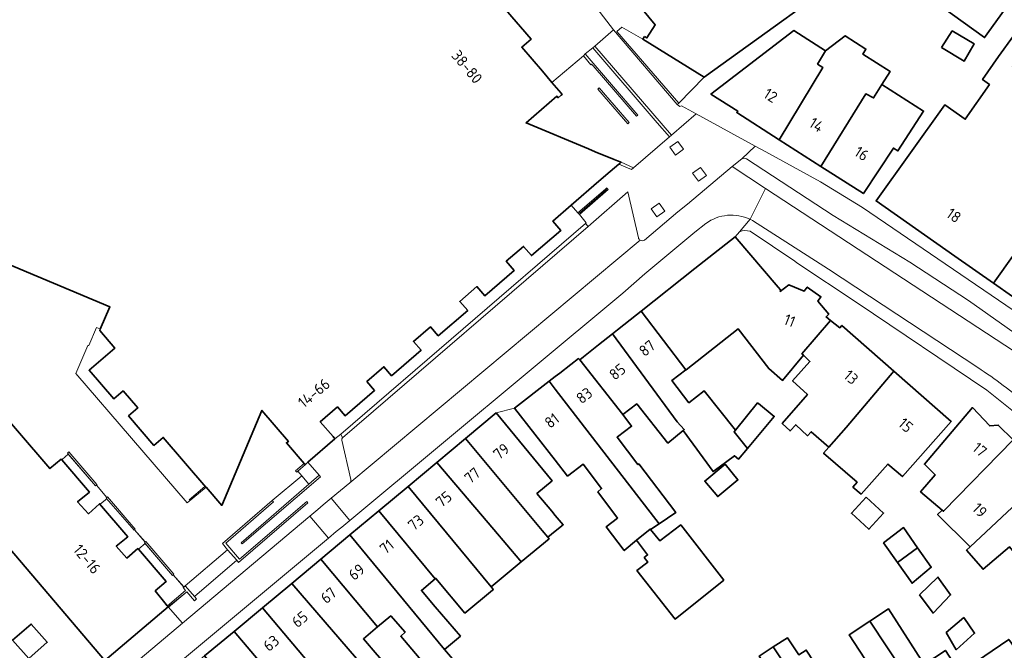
# Model space of a CAD drawing. Extents: x 152761 to 155748, y 459947 to 462743.
# Tile 254 of 256: x 154935 to 155055, y 462555 to 462632. Entities that reach past the tile are written whole.
import ezdxf
from ezdxf.enums import TextEntityAlignment as Align

# ---------------------------------------------------------------- set-up
doc = ezdxf.new("R2010")
doc.units = 0
doc.header["$LTSCALE"] = 0.75
for name, color, linetype, lineweight in [('B-RO-GR-GROENVOORZIENING-GV', 251, 'CONTINUOUS', 18), ('B-RO-GR-HAAG-GV', 251, 'CONTINUOUS', 13), ('B-RO-IE-TERREINAFSCHEIDING_KUNSTMATIG_HEKWERK-G', 251, 'IE-TERREINAFSCHEIDING-KUNSTMATIG', 18), ('B-RO-IE-TERREINAFSCHEIDING_KUNSTMATIG_MUUR-G', 251, 'IE-TERREINAFSCHEIDING-KUNSTMATIG-DICHT', 18), ('B-RO-IE-TERREINAFSCHEIDING_KUNSTMATIG_MUUR-GV', 251, 'CONTINUOUS', 18), ('B-RO-OG-BEBOUWING-GV', 6, 'CONTINUOUS', 35), ('B-RO-OG-BEBOUWING-T18', 1, 'CONTINUOUS', 18), ('B-RO-VH-VERHARDING_ASFALT-GV', 251, 'CONTINUOUS', 18), ('B-RO-VH-VERHARDING_BETON-GV', 251, 'CONTINUOUS', 18), ('B-RO-VH-VERHARDING_BETONSTRAATSTEEN-GV', 251, 'CONTINUOUS', 18), ('B-RO-VH-VERHARDING_STRAATBAKSTEEN-GV', 251, 'CONTINUOUS', 18), ('B-RO-VH-VERHARDING_TEGEL-GV', 251, 'CONTINUOUS', 18)]:
    doc.layers.add(name, color=color, linetype=linetype, lineweight=lineweight)
doc.styles.add('NLCS-ISO-M200-T18', font='NLCS-ISO.ttf', dxfattribs={"height": 0.36})
doc.linetypes.add('IE-TERREINAFSCHEIDING-KUNSTMATIG', pattern='A,4,[82,NLCS.SHX,S=0.75,R=90,X=0,Y=0],4,-2', length=10)
doc.linetypes.add('IE-TERREINAFSCHEIDING-KUNSTMATIG-DICHT', pattern='A,8,-1,[82,NLCS.SHX,S=0.75,R=90,X=0,Y=0],-1', length=10)

msp = doc.modelspace()

# ---------------------------------------------------------------- linework, layer by layer
at = {"layer": 'B-RO-GR-GROENVOORZIENING-GV', "flags": 128}
for points in [[(155015.096, 462621.497), (155018.198, 462624.669), (155010.684, 462629.3), (155008.113, 462630.749), (155007.532, 462630.245)], [(155014.697, 462615.143), (155015.672, 462615.844), (155014.971, 462616.818), (155013.997, 462616.117)], [(155017.472, 462611.959), (155018.446, 462612.66), (155017.746, 462613.634), (155016.772, 462612.933)], [(155012.398, 462607.597), (155013.372, 462608.298), (155012.671, 462609.272), (155011.697, 462608.571)]]:
    msp.add_lwpolyline(points, close=True, dxfattribs=at)
at = {"layer": 'B-RO-GR-HAAG-GV', "flags": 128}
msp.add_lwpolyline([(155015.096, 462621.497), (155018.198, 462624.669), (155010.684, 462629.3), (155008.113, 462630.749), (155007.532, 462630.245)], close=True, dxfattribs=at)
at = {"layer": 'B-RO-IE-TERREINAFSCHEIDING_KUNSTMATIG_HEKWERK-G', "flags": 128}
for points in [[(155002.954, 462608.049), (155006.302, 462610.938)], [(154943.963, 462594.068), (154943.05, 462591.897)], [(154944.356, 462593.901), (154943.963, 462594.068)], [(154940.507, 462578.632), (154939.766, 462577.963)], [(154943.954, 462574.842), (154945.233, 462573.311)], [(154957.185, 462574.665), (154955.274, 462573.052)], [(154944.476, 462572.541), (154945.218, 462573.143)], [(154948.61, 462569.392), (154949.905, 462567.887)], [(154949.894, 462567.701), (154949.139, 462567.068)], [(154954.633, 462562.394), (154953.349, 462563.893)]]:
    msp.add_lwpolyline(points, dxfattribs=at)
at = {"layer": 'B-RO-IE-TERREINAFSCHEIDING_KUNSTMATIG_MUUR-G', "flags": 128}
for points in [[(155015.096, 462621.497), (155014.897, 462621.331)], [(155009.91, 462619.881), (155010.069, 462620.016)], [(155007.758, 462614.032), (155008.053, 462613.907)], [(155009.554, 462613.603), (155008.026, 462614.257)], [(155008.053, 462613.907), (155009.315, 462613.375), (155009.554, 462613.603)], [(155002.77, 462608.078), (155006.115, 462610.961)], [(155006.445, 462610.937), (155002.934, 462607.87)], [(155006.115, 462610.961), (155006.274, 462611.123)], [(155006.274, 462611.123), (155006.342, 462611.049)], [(155006.342, 462611.049), (155006.445, 462610.937)], [(155001.93, 462609.004), (155002.77, 462608.078)], [(155002.817, 462608.018), (155002.77, 462608.078)], [(155002.934, 462607.87), (155002.817, 462608.018)], [(155003.697, 462606.776), (155003.777, 462606.85), (155002.934, 462607.87)], [(154973.807, 462581.054), (155003.697, 462606.776)], [(154942.892, 462591.874), (154941.453, 462588.47), (154955.054, 462572.687), (154955.311, 462572.897)], [(154973.094, 462580.492), (154973.807, 462581.054)], [(154940.43, 462578.726), (154940.61, 462578.881), (154944.02, 462574.896), (154943.858, 462574.759)], [(154940.43, 462578.726), (154943.858, 462574.759)], [(154969.34, 462577.479), (154968.279, 462576.589), (154968.437, 462576.421), (154968.554, 462576.544)], [(154968.554, 462576.544), (154969.484, 462577.35)], [(154971.169, 462576.033), (154971.332, 462575.857), (154961.767, 462567.652), (154961.642, 462567.79), (154969.898, 462574.943)], [(154969.898, 462574.943), (154971.169, 462576.033)], [(154945.155, 462573.253), (154945.322, 462573.396), (154948.705, 462569.464), (154948.549, 462569.32)], [(154948.549, 462569.32), (154945.155, 462573.253)], [(154959.978, 462566.937), (154959.344, 462567.693), (154965.427, 462572.936), (154965.59, 462572.777), (154959.769, 462567.741), (154961.439, 462565.778), (154969.637, 462572.833), (154969.787, 462572.661), (154961.322, 462565.375), (154961.097, 462565.653)], [(154949.829, 462567.793), (154950.007, 462567.942), (154953.428, 462563.963), (154953.248, 462563.81)], [(154953.248, 462563.81), (154949.829, 462567.793)], [(154961.097, 462565.653), (154959.978, 462566.937)], [(154952.624, 462560.107), (154954.844, 462561.963), (154954.57, 462562.312)], [(154954.57, 462562.312), (154954.811, 462562.514)], [(154954.811, 462562.514), (154955.977, 462561.175)], [(154955.977, 462561.175), (154956.187, 462560.931), (154955.924, 462560.708), (154954.982, 462561.802), (154952.764, 462559.939)]]:
    msp.add_lwpolyline(points, dxfattribs=at)
at = {"layer": 'B-RO-IE-TERREINAFSCHEIDING_KUNSTMATIG_MUUR-GV', "flags": 128}
for points in [[(155013.928, 462617.362), (155014.177, 462617.557), (155004.843, 462628.456), (155004.588, 462628.252), (155012.458, 462619.081)], [(155003.642, 462627.492), (155003.426, 462627.257), (155004.33, 462626.171), (155004.416, 462626.232), (155004.606, 462626.047), (155009.91, 462619.881), (155010.069, 462620.016)], [(155008.852, 462618.954), (155009.021, 462619.112), (155005.336, 462623.349), (155005.183, 462623.198), (155008.325, 462619.554)], [(154969.484, 462577.35), (154969.34, 462577.479), (154968.279, 462576.589), (154968.437, 462576.421), (154968.554, 462576.544)], [(154969.898, 462574.943), (154961.642, 462567.79), (154961.767, 462567.652), (154971.332, 462575.857), (154971.169, 462576.033)], [(154961.097, 462565.653), (154961.322, 462565.375), (154969.787, 462572.661), (154969.637, 462572.833), (154961.439, 462565.778), (154959.769, 462567.741), (154965.59, 462572.777), (154965.427, 462572.936), (154959.344, 462567.693), (154959.978, 462566.937)]]:
    msp.add_lwpolyline(points, close=True, dxfattribs=at)
at = {"layer": 'B-RO-OG-BEBOUWING-GV', "flags": 128}
for points in [[(154940.384, 462680.829), (154940.223, 462680.442), (154939.332, 462678.299), (154938.039, 462678.895), (154938.152, 462679.128), (154937.853, 462679.252), (154923.425, 462644.864), (154922.135, 462645.398), (154914.28, 462626.684), (154915.58, 462626.138), (154910.202, 462613.323), (154909.573, 462611.715), (154911.171, 462611.045), (154945.608, 462596.597), (154944.43, 462593.87)], [(154944.43, 462593.87), (154944.36, 462593.708), (154946.211, 462591.574), (154943.073, 462588.871), (154946.089, 462585.365), (154947.221, 462586.34), (154949.014, 462584.259), (154947.882, 462583.284), (154950.979, 462579.68), (154952.116, 462580.659), (154957.34, 462574.596), (154957.361, 462574.572), (154959.266, 462572.363), (154964.168, 462583.959), (154967.407, 462580.153), (154967.171, 462580.002), (154969.34, 462577.479), (154969.484, 462577.35), (154969.783, 462577.619), (154973.094, 462580.492), (154972.856, 462580.768), (154971.294, 462582.579), (154973.396, 462584.392), (154974.332, 462583.306), (154977.926, 462586.396), (154976.984, 462587.487), (154979.065, 462589.282), (154980.007, 462588.189), (154983.606, 462591.295), (154982.664, 462592.387), (154984.745, 462594.182), (154985.696, 462593.079), (154989.298, 462596.164), (154988.337, 462597.279), (154990.429, 462599.084), (154991.391, 462597.969), (154994.989, 462601.049), (154994.015, 462602.178), (154996.12, 462603.993), (154997.091, 462602.867), (155000.677, 462605.949), (154999.7, 462607.082), (155001.93, 462609.004), (155005.335, 462611.94), (155006.713, 462613.129), (155007.758, 462614.032), (155007.867, 462614.124), (155008.026, 462614.257), (155007.598, 462614.437), (155007.176, 462614.614), (155004.882, 462615.557), (155004.066, 462615.904), (154996.438, 462619.066), (155000.17, 462622.327), (155000.343, 462622.136), (155000.709, 462622.45), (155000.829, 462622.553), (155000.698, 462622.708), (154999.579, 462624.015), (154998.418, 462625.377), (154995.91, 462628.317), (154997.049, 462629.289), (154979.264, 462649.898)], [(154944.991, 462553.413), (154952.729, 462559.958), (154952.614, 462560.099), (154952.308, 462560.476), (154951.147, 462561.904), (154952.489, 462563.074), (154949.09, 462567.027), (154949.034, 462567.092), (154947.668, 462565.928), (154946.387, 462567.373), (154947.792, 462568.536), (154944.352, 462572.549), (154942.984, 462571.337), (154941.653, 462572.799), (154943.11, 462573.99), (154939.724, 462577.925), (154939.646, 462578.016), (154938.273, 462576.852), (154926.129, 462590.945)], [(154891.98, 462583.9), (154891.914, 462583.742), (154899.903, 462578.799), (154900.023, 462578.989), (154898.753, 462579.719), (154899.212, 462580.989), (154906.374, 462577.825), (154907.915, 462581.474), (154907.564, 462581.609), (154908.159, 462582.933), (154920.617, 462577.769), (154916.994, 462569.175), (154925.264, 462565.768), (154930.616, 462570.281), (154944.951, 462553.46)]]:
    msp.add_lwpolyline(points, dxfattribs=at)
for points in [[(155010.885, 462629.626), (155010.684, 462629.3), (155018.198, 462624.669), (155038.644, 462639.437), (155052.416, 462629.494), (155061.191, 462641.721), (155061.034, 462641.854), (155048.606, 462652.362), (155048.356, 462652.123), (155048.508, 462651.983), (155047.873, 462651.282), (155044.369, 462653.793), (155042.249, 462655.312), (155039.78, 462651.87), (155038.541, 462652.266), (155038.235, 462652.364), (155032.692, 462654.136), (155009.102, 462634.823), (155012.199, 462631.05), (155011.183, 462629.441)], [(155027.337, 462617.009), (155032.68, 462625.835), (155032.026, 462626.254), (155032.991, 462627.859), (155029.131, 462630.341), (155019.012, 462622.594), (155022.271, 462620.508), (155022.152, 462620.322)], [(155027.337, 462617.009), (155032.436, 462613.75), (155037.911, 462622.601), (155038.863, 462622.121), (155039.857, 462623.741), (155040.899, 462625.345), (155037.541, 462627.479), (155037.938, 462628.081), (155035.381, 462629.719), (155032.991, 462627.859), (155032.026, 462626.254), (155032.68, 462625.835)], [(155053.524, 462599.488), (155060.664, 462609.538), (155064.879, 462615.784), (155062.547, 462617.411), (155064.218, 462619.815), (155062.194, 462621.286), (155057.346, 462624.811), (155055.838, 462625.907), (155057.682, 462628.443), (155055.949, 462629.702), (155054.106, 462627.167), (155052.171, 462624.36), (155053.008, 462623.757), (155050.054, 462619.52), (155047.565, 462621.276), (155039.175, 462609.543), (155044.007, 462606.157), (155048.791, 462602.805)], [(155047.166, 462628.283), (155049.914, 462626.597), (155051.137, 462628.743), (155048.471, 462630.312)], [(155032.436, 462613.75), (155037.621, 462610.436), (155041.293, 462616), (155041.845, 462615.653), (155044.97, 462620.514), (155039.857, 462623.741), (155038.863, 462622.121), (155037.911, 462622.601)], [(155060.664, 462609.538), (155053.524, 462599.488), (155058.14, 462596.254), (155066.511, 462608.12), (155064.413, 462609.553), (155063.172, 462607.799)], [(155030.327, 462590.712), (155030.125, 462590.884), (155033.61, 462594.947), (155033.066, 462595.372), (155033.39, 462595.696), (155032.066, 462597.318), (155032.445, 462597.832), (155030.769, 462599.021), (155030.391, 462598.535), (155028.499, 462599.292), (155027.472, 462598.481), (155027.482, 462598.695), (155027.21, 462599.013), (155021.953, 462605.168), (155018.166, 462602.169), (155017.05, 462601.285), (155010.476, 462596.077), (155015.949, 462588.911), (155015.975, 462588.93), (155022.327, 462593.929), (155026.056, 462589.064), (155027.759, 462587.631)], [(155006.98, 462593.307), (155014.877, 462582.566), (155015.755, 462581.621), (155015.622, 462581.498), (155019.27, 462576.497), (155020.01, 462577.038), (155021.892, 462578.416), (155022.352, 462577.983), (155023.466, 462579.318), (155023.135, 462579.731), (155021.837, 462581.351), (155022.005, 462581.546), (155018.164, 462586.362), (155016.326, 462584.903), (155014.218, 462587.606), (155015.949, 462588.911), (155010.476, 462596.077), (155009.908, 462595.627), (155007.594, 462593.794)], [(155033.421, 462579.484), (155035.505, 462581.875), (155041.339, 462588.755), (155034.998, 462594.33), (155034.754, 462594.055), (155033.61, 462594.947), (155030.125, 462590.884), (155030.327, 462590.712), (155031.099, 462589.939), (155028.983, 462587.556), (155030.79, 462585.915), (155027.709, 462582.352), (155028.662, 462581.457), (155029.359, 462582.209), (155030.814, 462580.867), (155031.258, 462581.361)], [(155002.984, 462590.141), (155008.262, 462583.467), (155009.948, 462584.743), (155013.757, 462579.958), (155015.622, 462581.498), (155015.755, 462581.621), (155014.877, 462582.566), (155006.98, 462593.307), (155005.277, 462591.958), (155003.441, 462590.503)], [(155008.262, 462583.467), (155002.984, 462590.141), (155002.833, 462590.291), (155001.912, 462589.578), (155000.549, 462588.522), (155000, 462588.097), (154999.243, 462587.511), (155000, 462586.532), (155012.688, 462570.12), (155014.727, 462571.497), (155010.188, 462577.417), (155010.08, 462577.336), (155007.543, 462580.691), (155007.575, 462580.715), (155009.319, 462582.022)], [(155041.339, 462588.755), (155035.505, 462581.875), (155033.421, 462579.484), (155032.769, 462578.735), (155036.853, 462575.178), (155036.342, 462574.593), (155037.345, 462573.748), (155040.627, 462577.411), (155042.383, 462575.869), (155048.348, 462582.592)], [(155009.932, 462568.098), (155011.584, 462569.471), (155011.635, 462569.409), (155012.688, 462570.12), (155000, 462586.532), (154999.243, 462587.511), (154995.03, 462584.25), (155000, 462577.867), (155001.501, 462575.94), (155003.393, 462577.398), (155005.656, 462574.409), (155005.198, 462574.002), (155007.604, 462570.809), (155006.204, 462569.729), (155008.417, 462566.839)], [(155022.005, 462581.546), (155021.837, 462581.351), (155023.135, 462579.731), (155023.466, 462579.318), (155026.731, 462583.226), (155024.805, 462584.792), (155024.704, 462584.875)], [(155047.24, 462571.794), (155047.42, 462571.642), (155055.907, 462580.349), (155054.097, 462582.168), (155053.049, 462582.063), (155050.939, 462584.304), (155045.074, 462577.38), (155046.403, 462576.088), (155044.609, 462574.019)], [(154989.039, 462580.525), (154998.394, 462569.3), (154999.097, 462568.466), (155000, 462569.198), (155000.972, 462569.986), (155000, 462571.14), (154999.559, 462571.664), (154997.754, 462573.809), (154999.6, 462575.364), (154992.782, 462583.644)], [(154985.53, 462577.6), (154992.511, 462569.395), (154995.667, 462565.686), (154995.844, 462565.467), (154999.249, 462568.286), (154999.097, 462568.466), (154998.394, 462569.3), (154989.039, 462580.525)], [(155055.907, 462580.349), (155047.42, 462571.642), (155047.24, 462571.794), (155046.677, 462571.243), (155050.652, 462567.317), (155059.651, 462575.731), (155057.717, 462577.635), (155057.713, 462578.535)], [(154992.511, 462569.395), (154985.53, 462577.6), (154982.02, 462574.675), (154992.163, 462562.42), (154995.844, 462565.467), (154995.667, 462565.686)], [(155020.729, 462577.373), (155018.258, 462575.326), (155019.835, 462573.425), (155022.305, 462575.472)], [(155059.651, 462575.731), (155050.652, 462567.317), (155050.222, 462566.906), (155052.232, 462564.566), (155055.468, 462567.279), (155057.277, 462565.138), (155063.846, 462570.915), (155059.709, 462575.674)], [(154978.466, 462571.713), (154985.344, 462563.37), (154985.426, 462563.437), (154988.953, 462559.198), (154992.33, 462562.007), (154992.433, 462562.093), (154992.359, 462562.183), (154992.163, 462562.42), (154982.02, 462574.675)], [(155037.956, 462573.371), (155036.155, 462571.391), (155038.293, 462569.447), (155040.093, 462571.427)], [(154985.344, 462563.37), (154978.466, 462571.713), (154974.922, 462568.759), (154986.483, 462554.749), (154988.409, 462556.393), (154985.344, 462559.98), (154983.64, 462561.975)], [(155011.635, 462569.409), (155011.584, 462569.471), (155009.932, 462568.098), (155011.267, 462566.308), (155010.862, 462565.984), (155011.294, 462565.416), (155009.969, 462564.39), (155014.617, 462558.47), (155020.564, 462563.226), (155015.322, 462569.983), (155012.754, 462568.038)], [(155041.787, 462565.381), (155044.248, 462567.189), (155042.538, 462569.641), (155040.098, 462567.781)], [(154974.922, 462568.759), (154971.377, 462565.804), (154978.298, 462557.519), (154979.9, 462558.865), (154981.654, 462556.871), (154981.125, 462556.376), (154985.627, 462551.105), (154987.922, 462553.065), (154986.483, 462554.749)], [(155041.787, 462565.381), (155043.57, 462562.848), (155045.909, 462564.807), (155044.248, 462567.189)], [(154977.736, 462551.278), (154979.44, 462552.769), (154978.263, 462554.112), (154976.559, 462556.057), (154978.298, 462557.519), (154971.377, 462565.804), (154967.807, 462562.829)], [(155044.476, 462561.453), (155046.136, 462559.211), (155048.275, 462561.42), (155046.715, 462563.612)], [(154967.807, 462562.829), (154964.233, 462559.85), (154971.207, 462551.603), (154972.918, 462553.049), (154977.342, 462547.994), (154979.193, 462549.613), (154977.736, 462551.278)], [(154964.233, 462559.85), (154960.772, 462556.966), (154971.391, 462544.408), (154972.24, 462545.122), (154971.049, 462546.554), (154971.883, 462547.247), (154969.476, 462550.14), (154971.207, 462551.603)], [(155038.412, 462558.204), (155048.802, 462542.53), (155053.471, 462545.628), (155047.631, 462554.65), (155045.041, 462552.939), (155040.71, 462559.719)], [(154935.688, 462553.664), (154937.945, 462555.636), (154935.999, 462557.853), (154933.729, 462555.907)], [(155038.074, 462548.274), (155043.973, 462539.325), (155048.802, 462542.53), (155038.412, 462558.204), (155035.873, 462556.531), (155040.308, 462549.77)], [(155049.887, 462558.678), (155047.747, 462556.819), (155048.957, 462554.726), (155051.195, 462556.735)], [(154971.391, 462544.408), (154960.772, 462556.966), (154957.174, 462553.967), (154964.101, 462545.615), (154964.321, 462545.8), (154966.529, 462543.173), (154967.984, 462544.379), (154971.441, 462540.207), (154973.481, 462541.922)], [(155028.228, 462552.64), (155026.621, 462555.077), (155024.909, 462553.958), (155026.422, 462551.525)], [(155043.973, 462539.325), (155038.074, 462548.274), (155035.874, 462546.801), (155035.69, 462546.678), (155032.368, 462551.714), (155032.504, 462551.822), (155030.639, 462554.687), (155029.72, 462554.119), (155028.342, 462556.201), (155026.621, 462555.077), (155028.228, 462552.64), (155030.481, 462549.225), (155039.13, 462536.112)], [(155059.472, 462549.631), (155055.723, 462555.535), (155055.371, 462555.983), (155050.439, 462552.613), (155054.518, 462546.133)]]:
    msp.add_lwpolyline(points, close=True, dxfattribs=at)
at = {"layer": 'B-RO-VH-VERHARDING_ASFALT-GV', "flags": 128}
for points in [[(154940.509, 462578.634), (154943.858, 462574.759), (154943.955, 462574.841), (154944.02, 462574.896), (154940.61, 462578.881), (154940.43, 462578.726)], [(154945.229, 462573.316), (154945.155, 462573.253), (154948.549, 462569.32), (154948.618, 462569.383), (154948.705, 462569.464), (154945.322, 462573.396)], [(154949.902, 462567.708), (154953.248, 462563.81), (154953.348, 462563.895), (154953.428, 462563.963), (154950.007, 462567.942), (154949.92, 462567.869), (154949.829, 462567.793)]]:
    msp.add_lwpolyline(points, close=True, dxfattribs=at)
at = {"layer": 'B-RO-VH-VERHARDING_BETON-GV', "flags": 128}
for points in [[(154969.484, 462577.35), (154968.554, 462576.544), (154969.038, 462575.967), (154969.898, 462574.943), (154971.169, 462576.033), (154969.783, 462577.619)], [(154955.942, 462561.215), (154961.097, 462565.653), (154959.978, 462566.937), (154954.811, 462562.514)]]:
    msp.add_lwpolyline(points, close=True, dxfattribs=at)
at = {"layer": 'B-RO-VH-VERHARDING_BETONSTRAATSTEEN-GV', "flags": 128}
for points in [[(155014.177, 462617.557), (155017.219, 462620.167), (155015.398, 462621.163), (155015.22, 462621.058), (155014.897, 462621.331), (155007.124, 462630.451), (155004.843, 462628.456)], [(155008.026, 462614.257), (155009.554, 462613.603), (155013.928, 462617.362), (155012.458, 462619.081), (155004.588, 462628.252), (155003.642, 462627.492), (155010.069, 462620.016), (155009.91, 462619.881), (155004.606, 462626.047), (155004.416, 462626.232), (155004.33, 462626.171), (155003.426, 462627.257), (154999.579, 462624.015), (155000.698, 462622.708), (155000.829, 462622.553), (155000.709, 462622.45), (155000.343, 462622.136), (155000.17, 462622.327), (154996.438, 462619.066), (155004.066, 462615.904), (155004.882, 462615.557), (155007.176, 462614.614), (155007.598, 462614.437)], [(155008.325, 462619.554), (155005.183, 462623.198), (155005.336, 462623.349), (155009.021, 462619.112), (155008.852, 462618.954)], [(155014.697, 462615.143), (155013.997, 462616.117), (155014.971, 462616.818), (155015.672, 462615.844)], [(155017.472, 462611.959), (155016.772, 462612.933), (155017.746, 462613.634), (155018.446, 462612.66)], [(155012.398, 462607.597), (155011.697, 462608.571), (155012.671, 462609.272), (155013.372, 462608.298)]]:
    msp.add_lwpolyline(points, close=True, dxfattribs=at)
for points in [[(155010.88, 462604.746), (155014.974, 462608.229), (155016.13, 462609.162), (155021.583, 462613.727), (155022.787, 462614.673), (155024.39, 462616.244), (155017.219, 462620.167), (155014.177, 462617.557), (155013.928, 462617.362), (155009.554, 462613.603), (155009.315, 462613.375), (155008.053, 462613.907), (155007.758, 462614.032), (155006.713, 462613.129), (155005.335, 462611.94), (155001.93, 462609.004), (155002.77, 462608.078), (155006.115, 462610.961), (155006.274, 462611.123), (155006.342, 462611.049), (155006.445, 462610.937), (155002.934, 462607.87), (155003.777, 462606.85), (155003.697, 462606.776), (155004.009, 462606.427), (155008.856, 462610.647), (155010.144, 462605.046)], [(155022.787, 462614.673), (155021.583, 462613.727), (155025.661, 462611.052), (155056.057, 462591.167), (155060.568, 462587.79), (155064.586, 462584.007), (155080.412, 462566.533)], [(155080.412, 462566.533), (155080.471, 462569.41), (155068.714, 462582.551), (155061.583, 462589.517), (155050.451, 462597.363), (155043.281, 462602.08), (155033.938, 462607.766), (155023.347, 462614.666)], [(154953.348, 462563.895), (154954.648, 462562.377), (154954.784, 462562.492), (154954.811, 462562.514), (154959.978, 462566.937), (154959.344, 462567.693), (154965.427, 462572.936), (154969.038, 462575.967), (154968.554, 462576.544), (154968.437, 462576.421), (154968.279, 462576.589), (154969.34, 462577.479), (154967.171, 462580.002), (154967.407, 462580.153), (154964.168, 462583.959), (154959.266, 462572.363), (154957.361, 462574.572), (154955.054, 462572.687), (154941.453, 462588.47), (154942.892, 462591.874), (154943.05, 462591.897), (154943.963, 462594.068), (154944.356, 462593.901), (154944.43, 462593.87), (154945.608, 462596.597), (154911.171, 462611.045)], [(155010.144, 462605.046), (155008.856, 462610.647), (155004.009, 462606.427), (154974, 462580.616)], [(154974.909, 462575.121), (155010.375, 462604.749)], [(154926.129, 462590.945), (154938.273, 462576.852), (154939.646, 462578.016), (154939.724, 462577.925), (154939.766, 462577.963), (154940.509, 462578.634), (154940.43, 462578.726), (154940.61, 462578.881), (154944.02, 462574.896), (154943.955, 462574.841), (154945.229, 462573.316), (154945.322, 462573.396), (154948.705, 462569.464), (154948.618, 462569.383), (154949.92, 462567.869), (154950.007, 462567.942), (154953.428, 462563.963), (154953.348, 462563.895)], [(154974, 462580.616), (154973.807, 462581.054), (154973.094, 462580.492), (154969.783, 462577.619), (154971.169, 462576.033), (154971.332, 462575.857), (154961.767, 462567.652), (154961.642, 462567.79), (154969.898, 462574.943), (154969.038, 462575.967), (154965.427, 462572.936), (154965.59, 462572.777), (154959.769, 462567.741), (154961.439, 462565.778), (154969.637, 462572.833), (154969.787, 462572.661), (154961.322, 462565.375), (154961.097, 462565.653), (154955.942, 462561.215), (154956.187, 462560.931), (154955.924, 462560.708), (154954.982, 462561.802), (154952.729, 462559.958), (154954.46, 462557.97), (154970.019, 462571.041), (154971.002, 462571.866), (154971.657, 462572.412), (154972.627, 462573.222), (154974.902, 462575.113), (154974.909, 462575.121)], [(154975.025, 462575.503), (154973.916, 462580.307)], [(154973.916, 462580.307), (154975.025, 462575.503)]]:
    msp.add_lwpolyline(points, dxfattribs=at)
at = {"layer": 'B-RO-VH-VERHARDING_BETONSTRAATSTEEN-GV'}
for points in [[(155023.347, 462614.666, 0.2982123), (155022.787, 462614.673)], [(155010.144, 462605.046, 0.2461539), (155010.375, 462604.749)], [(155010.375, 462604.749, -0.2461539), (155010.144, 462605.046)], [(155010.375, 462604.749, 0.2396073), (155010.88, 462604.746)], [(154973.916, 462580.307, -0.2522602), (154974, 462580.616)], [(154974, 462580.616, 0.2522602), (154973.916, 462580.307)], [(154974.909, 462575.121, 0.2250471), (154975.025, 462575.503)], [(154975.025, 462575.503, -0.2250471), (154974.909, 462575.121)]]:
    msp.add_lwpolyline(points, format="xyb", dxfattribs=at)
at = {"layer": 'B-RO-VH-VERHARDING_STRAATBAKSTEEN-GV', "flags": 128}
for points in [[(154979.264, 462649.898), (154997.049, 462629.289), (154995.91, 462628.317), (154998.418, 462625.377), (154999.579, 462624.015), (155003.426, 462627.257), (155003.642, 462627.492), (155004.588, 462628.252), (155004.843, 462628.456), (155007.124, 462630.451), (155005.057, 462633.077)], [(155023.797, 462607.3), (155025.661, 462611.052), (155021.583, 462613.727), (155016.13, 462609.162), (155014.974, 462608.229), (155010.88, 462604.746)], [(155025.661, 462611.052), (155023.797, 462607.3), (155024.087, 462607.136), (155033.345, 462601.192), (155051.601, 462589.181)], [(155063.508, 462578.909), (155077.191, 462563.435), (155080.579, 462566.341), (155080.412, 462566.533), (155064.586, 462584.007), (155060.568, 462587.79), (155056.057, 462591.167), (155025.661, 462611.052)], [(155010.375, 462604.749), (154974.909, 462575.121), (154974.902, 462575.113), (154972.627, 462573.222), (154974.893, 462570.516), (155008.246, 462598.286), (155010.953, 462600.631), (155017.026, 462605.709), (155018.388, 462606.79)]]:
    msp.add_lwpolyline(points, dxfattribs=at)
at = {"layer": 'B-RO-VH-VERHARDING_STRAATBAKSTEEN-GV'}
for points in [[(155018.388, 462606.79, -0.2732421), (155023.797, 462607.3)], [(155010.88, 462604.746, -0.2396073), (155010.375, 462604.749)], [(155051.601, 462589.181, -0.0325004), (155057.658, 462584.652)]]:
    msp.add_lwpolyline(points, format="xyb", dxfattribs=at)
at = {"layer": 'B-RO-VH-VERHARDING_STRAATBAKSTEEN-GV', "flags": 128}
for points in [[(154970.019, 462571.041), (154972.282, 462568.345), (154973.222, 462569.166), (154973.924, 462569.711), (154974.893, 462570.516), (154972.627, 462573.222), (154971.657, 462572.412), (154971.002, 462571.866)], [(154972.282, 462568.345), (154970.019, 462571.041), (154954.46, 462557.97), (154941.031, 462546.674), (154923.501, 462531.653), (154912.075, 462521.976), (154909.736, 462520.025), (154892.841, 462505.619), (154875.845, 462491.209), (154878.143, 462488.608), (154884.56, 462493.887), (154944.705, 462544.922), (154945.01, 462545.168), (154945.488, 462545.632), (154947.545, 462547.531), (154949.82, 462549.633)]]:
    msp.add_lwpolyline(points, close=True, dxfattribs=at)
at = {"layer": 'B-RO-VH-VERHARDING_TEGEL-GV', "flags": 128}
for points in [[(155086.837, 462565.49), (155071.812, 462582.615), (155062.422, 462591.77), (155037.502, 462608.751), (155032.389, 462611.877), (155025.707, 462615.555), (155024.39, 462616.244), (155022.787, 462614.673)], [(155023.347, 462614.666), (155033.938, 462607.766), (155043.281, 462602.08), (155050.451, 462597.363), (155061.583, 462589.517), (155068.714, 462582.551), (155080.471, 462569.41), (155080.412, 462566.533), (155080.579, 462566.341), (155081.206, 462565.621), (155083.577, 462562.898), (155086.003, 462563.038)], [(155018.388, 462606.79), (155017.026, 462605.709), (155010.953, 462600.631), (155008.246, 462598.286), (154974.893, 462570.516), (154973.924, 462569.711), (154973.222, 462569.166), (154972.282, 462568.345), (154949.82, 462549.633)], [(154971.377, 462565.804), (154974.922, 462568.759), (154978.466, 462571.713), (154982.02, 462574.675), (154985.53, 462577.6), (154989.039, 462580.525), (154992.782, 462583.644), (154995.03, 462584.25), (154999.243, 462587.511), (155000, 462588.097), (155000.549, 462588.522), (155001.912, 462589.578), (155002.833, 462590.291), (155002.984, 462590.141), (155003.441, 462590.503), (155005.277, 462591.958), (155006.98, 462593.307), (155007.594, 462593.794), (155009.908, 462595.627), (155010.476, 462596.077), (155017.05, 462601.285), (155018.166, 462602.169), (155021.953, 462605.168), (155022.506, 462605.774), (155023.797, 462607.3)], [(155051.601, 462589.181), (155033.345, 462601.192), (155024.087, 462607.136), (155023.797, 462607.3), (155022.506, 462605.774)], [(155023.789, 462605.835), (155029.271, 462602.19), (155029.49, 462601.967), (155036.857, 462597.101), (155052.703, 462586.428), (155057.769, 462582.353), (155067.772, 462572.049), (155071.113, 462568.271), (155074.128, 462565.185), (155077.212, 462561.661), (155077.497, 462561.256), (155081.044, 462555.415), (155081.188, 462555.518), (155080.217, 462560.012), (155077.752, 462562.8), (155077.191, 462563.435), (155063.508, 462578.909)], [(154949.76, 462548.988), (154950.363, 462548.284), (154953.6, 462550.977), (154957.174, 462553.967), (154960.772, 462556.966), (154964.233, 462559.85), (154967.807, 462562.829), (154971.377, 462565.804)], [(154941.031, 462546.674), (154954.46, 462557.97), (154952.729, 462559.958), (154944.991, 462553.413)]]:
    msp.add_lwpolyline(points, dxfattribs=at)
at = {"layer": 'B-RO-VH-VERHARDING_TEGEL-GV'}
for points in [[(155022.787, 462614.673, -0.2982123), (155023.347, 462614.666)], [(155023.797, 462607.3, 0.2732421), (155018.388, 462606.79)], [(155022.506, 462605.774, -0.1769367), (155023.789, 462605.835)], [(155057.658, 462584.652, 0.0325004), (155051.601, 462589.181)]]:
    msp.add_lwpolyline(points, format="xyb", dxfattribs=at)
at = {"layer": 'B-RO-VH-VERHARDING_TEGEL-GV', "flags": 128}
msp.add_lwpolyline([(154974, 462580.616), (155004.009, 462606.427), (155003.697, 462606.776), (154973.807, 462581.054)], close=True, dxfattribs=at)

# ---------------------------------------------------------------- texts
at = {"layer": 'B-RO-OG-BEBOUWING-T18', "style": 'NLCS-ISO-M200-T18'}
for s, rotation, p in [('38-80', 309.9, (154989.218, 462625.92)), ('12', 327.5, (155026.289, 462622.425)), ('14', 327.4, (155031.899, 462618.84)), ('16', 327.4, (155037.406, 462615.321)), ('18', 325, (155048.672, 462607.772)), ('11', 338.2, (155028.622, 462594.935)), ('87', 38.4, (155011.21, 462591.555)), ('85', 38.4, (155007.577, 462588.677)), ('13', 318.7, (155036.122, 462588.016)), ('14-66', 39.9, (154970.521, 462586.085)), ('83', 37.7, (155003.537, 462585.777)), ('81', 37.7, (154999.574, 462582.709)), ('15', 318.7, (155042.796, 462582.147)), ('79', 39.8, (154993.403, 462578.955)), ('17', 319.7, (155051.834, 462579.172)), ('77', 39.8, (154989.865, 462576.006)), ('75', 39.8, (154986.384, 462573.105)), ('19', 315.3, (155051.837, 462571.769)), ('73', 39.8, (154982.973, 462570.262)), ('71', 39.8, (154979.422, 462567.302)), ('12-16', 309.9, (154942.815, 462565.797)), ('69', 39.8, (154975.729, 462564.224)), ('67', 39.8, (154972.305, 462561.37)), ('65', 39.8, (154968.799, 462558.449)), ('63', 39.8, (154965.3, 462555.532))]:
    msp.add_text(s, height=1.35, rotation=rotation, dxfattribs=at).set_placement(p, align=Align.MIDDLE)

doc.saveas('drawing.dxf')
